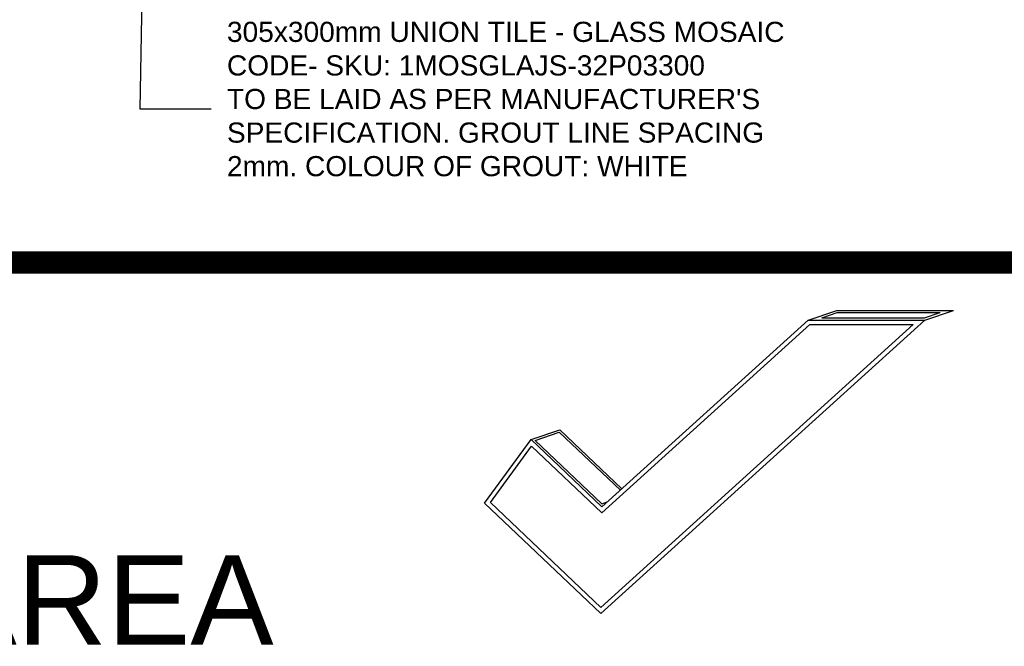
# Model space of a CAD drawing. Header units: millimetres. Extents: x -115474967 to 444143, y -74377 to 241828222.
# Tile 150 of 256: x -113570 to -109166, y 236151 to 238950. Entities that reach past the tile are written whole.
import ezdxf

# ---------------------------------------------------------------- set-up
doc = ezdxf.new("R2010")
doc.units = ezdxf.units.MM
doc.header["$MEASUREMENT"] = 0
for name, color, linetype in [('01-1 Notes', 7, 'Continuous'), ('1-TEXT', 7, 'Continuous'), ('DIMS-20', 9, 'Continuous')]:
    doc.layers.add(name, color=color, linetype=linetype)
doc.layers.add('0_cons_01', color=40, linetype='Continuous', lineweight=0, plot=False)
doc.styles.add('2mm @ 200', font='arial.ttf', dxfattribs={"height": 400})
doc.styles.add('ARIAL', font='arial.ttf')
doc.styles.add('DIMS', font='simplex.shx')
doc.dimstyles.new('DIM-20', dxfattribs={"dimscale": 4, "dimtxt": 10, "dimasz": 8, "dimexe": 10, "dimexo": 5, "dimgap": 4, "dimtad": 1, "dimdec": 0, "dimrnd": 5, "dimdsep": 46, "dimtxsty": 'DIMS', "dimblk": 'ARCHTICK', "dimcen": 25, "dimdle": 10, "dimclrd": 9, "dimclre": 9, "dimclrt": 4, "dimadec": 0, "dimazin": 0, "dimtfac": 1, "dimtdec": 0, "dimtmove": 2, "dimatfit": 2, "dimfxl": 1, "dimtolj": 1, "dimtzin": 0, "dimarcsym": 0})

# ---------------------------------------------------------------- blocks, each defined once
blk = doc.blocks.new('NIKE')
at = {"layer": '1-TEXT', "color": 3}
for p, q in [((112189.7, 91275.2), (112318.2, 91318.8)), ((112250.4, 91285.2), (112319.9, 91308.8)), ((112318.2, 91318.8), (112840.2, 91318.8)), ((112319.9, 91308.8), (112779.5, 91308.8)), ((112710, 91285.2), (112779.5, 91308.8)), ((112711.7, 91275.2), (112840.2, 91318.8)), ((112250.4, 91285.2), (112710, 91285.2)), ((110950.2, 90742.2), (111078.7, 90785.7)), ((110969.1, 90738), (111076.2, 90774.3)), ((111076.2, 90774.3), (111349.7, 90515.1)), ((111078.7, 90785.7), (111356.6, 90522.3)), ((110969.1, 90738), (111267.5, 90455.2)), ((111267.5, 90455.2), (111291.3, 90463.3))]:
    blk.add_line(p, q, dxfattribs=at)
for points in [[(110741.7, 90457.6), (110950.2, 90742.2), (111267.3, 90441.6), (112189.7, 91275.2), (112711.7, 91275.2), (111261.6, 89964.7), (110741.7, 90457.6)], [(110768.2, 90460), (110952.9, 90712), (111267, 90414.4), (112197.4, 91255.2), (112659.7, 91255.2), (111262, 89992)]]:
    blk.add_lwpolyline(points, close=True, dxfattribs=at)
blk = doc.blocks.new('_ArchTick')
at = {"color": 0, "linetype": 'ByBlock', "const_width": 0.15}
blk.add_lwpolyline([(-0.5, -0.5), (0.5, 0.5)], dxfattribs=at)

msp = doc.modelspace()

# ---------------------------------------------------------------- linework, layer by layer
at = {"layer": '0_cons_01', "const_width": 100}
msp.add_lwpolyline([(-128530.80429, 254090.94116), (-106265.70573, 254090.94116), (-106265.70573, 237865.70406), (-128530.80429, 237865.70406)], close=True, dxfattribs=at)

# ---------------------------------------------------------------- block references
at = {"layer": '0_cons_01'}
msp.add_blockref('NIKE', (-222232.56974, 146332.55233), dxfattribs=at)

# ---------------------------------------------------------------- texts
at = {"layer": '01-1 Notes', "insert": (-112642.56974, 238941.11716), "char_height": 90, "width": 2672.8735667, "attachment_point": 1, "style": 'ARIAL'}
msp.add_mtext("{\\C7;305x300mm UNION TILE - GLASS MOSAIC CODE- SKU: 1MOSGLAJS-32P03300\\P\\C0;TO BE LAID AS PER MANUFACTURER'S SPECIFICATION. GROUT LINE SPACING 2mm. COLOUR OF GROUT: WHITE}", dxfattribs=at)
at = {"layer": '1-TEXT', "color": 2, "insert": (-115786.60015, 236557.66295), "char_height": 400, "width": 136425.96, "attachment_point": 1, "style": '2mm @ 200'}
msp.add_mtext('WASH AREA', dxfattribs=at)

# ---------------------------------------------------------------- leaders
at = {"layer": 'DIMS-20'}
msp.add_leader([(-113012.56974, 239602.55233), (-113032.56974, 238552.55233), (-112712.56974, 238552.55233)], dimstyle='DIM-20', override={"dimasz": 25, "dimgap": 2}, dxfattribs=at)

doc.saveas('drawing.dxf')
